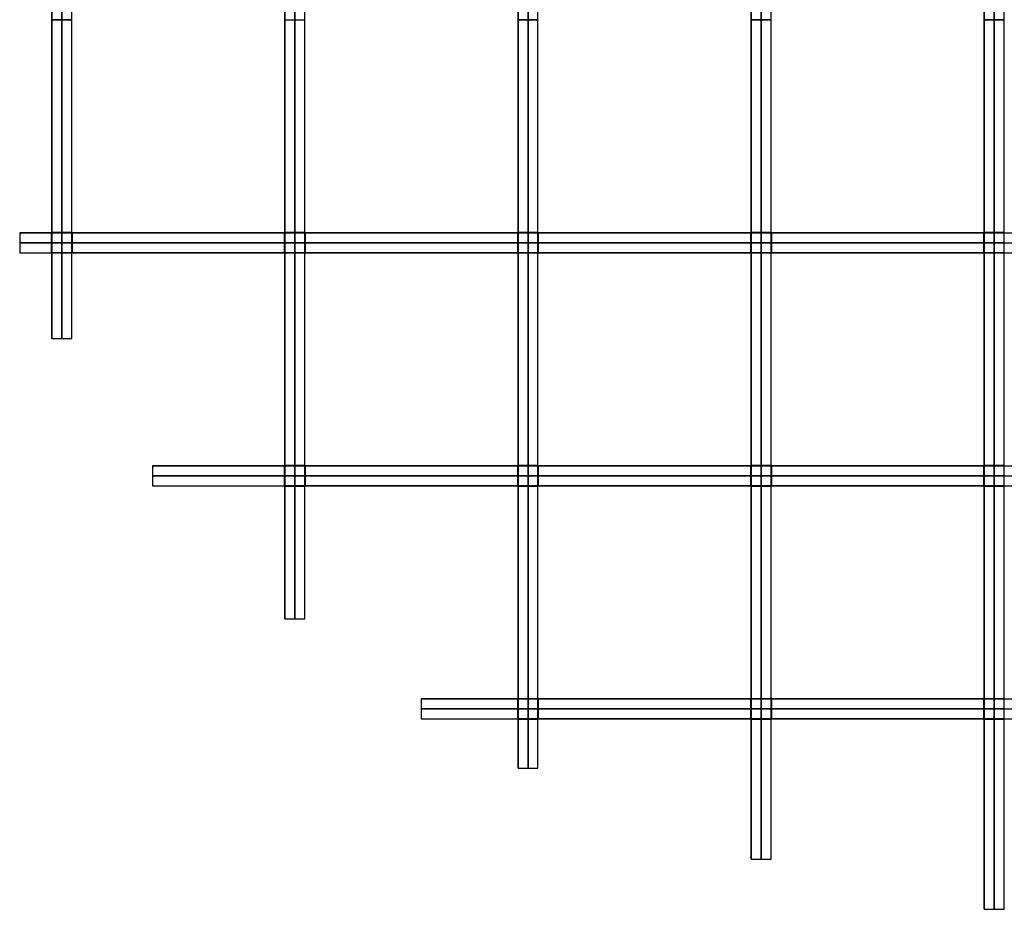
# Model space of a CAD drawing. Header units: millimetres. Extents: x -750 to 750, y -553 to 553.
# Tile 1 of 7: x -725 to -134, y -540 to -6. Entities that reach past the tile are written whole.
import ezdxf

# ---------------------------------------------------------------- set-up
doc = ezdxf.new("R2010")
doc.units = ezdxf.units.MM
doc.layers.add('Default', color=7, linetype='Continuous', true_color=0x000000)

msp = doc.modelspace()

# ---------------------------------------------------------------- linework, layer by layer
at = {"layer": 'Default', "color": 22, "true_color": 0xbe4b14}
for p, q in [((-700, -6.15, 0.15), (-700, 6.15, 0.15)), ((-560, -6.15, 0.15), (-560, 6.15, 0.15)), ((-420, -6.15, 0.15), (-420, 6.15, 0.15)), ((-280, -6.15, 0.15), (-280, 6.15, 0.15)), ((-140, -6.15, 0.15), (-140, 6.15, 0.15)), ((-706, -133.85, 0.02), (-706, -6.15, 0.02)), ((-706, -6.15, -48.37), (-694, -6.15, -48.37)), ((-700, -6.15, 0.15), (-700, -6.15, -96.89)), ((-694, -133.85, 0.02), (-694, -6.15, 0.02)), ((-566, -133.85, 0.01), (-566, -6.15, 0.01)), ((-566, -6.15, -89.71), (-554, -6.15, -89.71)), ((-560, -6.15, 0.15), (-560, -6.15, -179.58)), ((-554, -133.85, 0.01), (-554, -6.15, 0.01)), ((-426, -133.85, 0.01), (-426, -6.15, 0.01)), ((-426, -6.15, -111.76), (-414, -6.15, -111.76)), ((-420, -6.15, 0.15), (-420, -6.15, -223.67)), ((-414, -133.85, 0.01), (-414, -6.15, 0.01)), ((-286, -133.85, 0.01), (-286, -6.15, 0.01)), ((-286, -6.15, -125.16), (-274, -6.15, -125.16)), ((-280, -6.15, 0.15), (-280, -6.15, -250.46)), ((-274, -133.85, 0.01), (-274, -6.15, 0.01)), ((-146, -133.85, 0.01), (-146, -6.15, 0.01)), ((-146, -6.15, -132.54), (-134, -6.15, -132.54)), ((-140, -6.15, 0.15), (-140, -6.15, -265.24)), ((-134, -133.85, 0.01), (-134, -6.15, 0.01)), ((-706, -133.85, -35.56), (-694, -133.85, -35.56)), ((-700, -146.15, 0.15), (-700, -133.85, 0.15)), ((-700, -133.85, -71.26), (-700, -133.85, 0.15)), ((-566, -133.85, -83.5), (-554, -133.85, -83.5)), ((-560, -146.15, 0.15), (-560, -133.85, 0.15)), ((-560, -133.85, -167.15), (-560, -133.85, 0.15)), ((-426, -133.85, -106.84), (-414, -133.85, -106.84)), ((-420, -146.15, 0.15), (-420, -133.85, 0.15)), ((-420, -133.85, -213.82), (-420, -133.85, 0.15)), ((-286, -133.85, -120.78), (-274, -133.85, -120.78)), ((-280, -146.15, 0.15), (-280, -133.85, 0.15)), ((-280, -133.85, -241.71), (-280, -133.85, 0.15)), ((-146, -133.85, -128.42), (-134, -133.85, -128.42)), ((-140, -146.15, 0.15), (-140, -133.85, 0.15)), ((-140, -133.85, -256.99), (-140, -133.85, 0.15)), ((-706, -140, 0.15), (-694, -140, 0.15)), ((-566, -140, 0.15), (-554, -140, 0.15)), ((-426, -140, 0.15), (-414, -140, 0.15)), ((-286, -140, 0.15), (-274, -140, 0.15)), ((-146, -140, 0.15), (-134, -140, 0.15)), ((-706, -197.46, 0.02), (-706, -146.15, 0.02)), ((-706, -146.15, -32.52), (-694, -146.15, -32.52)), ((-700, -146.15, 0.15), (-700, -146.15, -65.18)), ((-694, -197.46, 0.02), (-694, -146.15, 0.02)), ((-566, -273.85, 0.01), (-566, -146.15, 0.01)), ((-566, -146.15, -82.25), (-554, -146.15, -82.25)), ((-560, -146.15, 0.15), (-560, -146.15, -164.65)), ((-554, -273.85, 0.01), (-554, -146.15, 0.01)), ((-426, -273.85, 0.01), (-426, -146.15, 0.01)), ((-426, -146.15, -105.86), (-414, -146.15, -105.86)), ((-420, -146.15, 0.15), (-420, -146.15, -211.88)), ((-414, -273.85, 0.01), (-414, -146.15, 0.01)), ((-286, -273.85, 0.01), (-286, -146.15, 0.01)), ((-286, -146.15, -119.92), (-274, -146.15, -119.92)), ((-280, -146.15, 0.15), (-280, -146.15, -239.98)), ((-274, -273.85, 0.01), (-274, -146.15, 0.01)), ((-146, -273.85, 0.01), (-146, -146.15, 0.01)), ((-146, -146.15, -127.61), (-134, -146.15, -127.61)), ((-140, -146.15, 0.15), (-140, -146.15, -255.37)), ((-134, -273.85, 0.01), (-134, -146.15, 0.01)), ((-566, -273.85, -59.47), (-554, -273.85, -59.47)), ((-560, -286.15, 0.15), (-560, -273.85, 0.15)), ((-560, -273.85, -119.1), (-560, -273.85, 0.15)), ((-426, -273.85, -89.32), (-414, -273.85, -89.32)), ((-420, -286.15, 0.15), (-420, -273.85, 0.15)), ((-420, -273.85, -178.79), (-420, -273.85, 0.15)), ((-286, -273.85, -105.6), (-274, -273.85, -105.6)), ((-280, -286.15, 0.15), (-280, -273.85, 0.15)), ((-280, -273.85, -211.34), (-280, -273.85, 0.15)), ((-146, -273.85, -114.26), (-134, -273.85, -114.26)), ((-140, -286.15, 0.15), (-140, -273.85, 0.15)), ((-140, -273.85, -228.66), (-140, -273.85, 0.15)), ((-566, -280, 0.15), (-554, -280, 0.15)), ((-426, -280, 0.15), (-414, -280, 0.15)), ((-286, -280, 0.15), (-274, -280, 0.15)), ((-146, -280, 0.15), (-134, -280, 0.15)), ((-566, -365.86, 0.01), (-566, -286.15, 0.01)), ((-566, -286.15, -55.88), (-554, -286.15, -55.88)), ((-560, -286.15, 0.15), (-560, -286.15, -111.91)), ((-554, -365.86, 0.01), (-554, -286.15, 0.01)), ((-426, -413.85, 0.01), (-426, -286.15, 0.01)), ((-426, -286.15, -86.97), (-414, -286.15, -86.97)), ((-420, -286.15, 0.15), (-420, -286.15, -174.09)), ((-414, -413.85, 0.01), (-414, -286.15, 0.01)), ((-286, -413.85, 0.01), (-286, -286.15, 0.01)), ((-286, -286.15, -103.62), (-274, -286.15, -103.62)), ((-280, -286.15, 0.15), (-280, -286.15, -207.38)), ((-274, -413.85, 0.01), (-274, -286.15, 0.01)), ((-146, -413.85, 0.01), (-146, -286.15, 0.01)), ((-146, -286.15, -112.43), (-134, -286.15, -112.43)), ((-140, -286.15, 0.15), (-140, -286.15, -225)), ((-134, -413.85, 0.01), (-134, -286.15, 0.01)), ((-426, -413.85, -46.73), (-414, -413.85, -46.73)), ((-420, -426.15, 0.15), (-420, -413.85, 0.15)), ((-420, -413.85, -93.61), (-420, -413.85, 0.15)), ((-286, -413.85, -73.18), (-274, -413.85, -73.18)), ((-280, -426.15, 0.15), (-280, -413.85, 0.15)), ((-280, -413.85, -146.51), (-280, -413.85, 0.15)), ((-146, -413.85, -85.2), (-134, -413.85, -85.2)), ((-140, -426.15, 0.15), (-140, -413.85, 0.15)), ((-140, -413.85, -170.54), (-140, -413.85, 0.15)), ((-426, -420, 0.15), (-414, -420, 0.15)), ((-286, -420, 0.15), (-274, -420, 0.15)), ((-146, -420, 0.15), (-134, -420, 0.15)), ((-426, -455.67, 0.01), (-426, -426.15, 0.01)), ((-426, -426.15, -39.53), (-414, -426.15, -39.53)), ((-420, -426.15, 0.15), (-420, -426.15, -79.21)), ((-414, -455.67, 0.01), (-414, -426.15, 0.01)), ((-286, -510.23, 0.01), (-286, -426.15, 0.01)), ((-286, -426.15, -68.8), (-274, -426.15, -68.8)), ((-280, -426.15, 0.15), (-280, -426.15, -137.75)), ((-274, -510.23, 0.01), (-274, -426.15, 0.01)), ((-146, -540.33, 0.01), (-146, -426.15, 0.01)), ((-146, -426.15, -81.46), (-134, -426.15, -81.46)), ((-140, -426.15, 0.15), (-140, -426.15, -163.08)), ((-134, -540.33, 0.01), (-134, -426.15, 0.01))]:
    msp.add_line(p, q, dxfattribs=at)
at = {"layer": 'Default', "color": 32, "true_color": 0xdd621b}
for p, q in [((-725.3, -134, 0), (-706.15, -134, 0)), ((-706.15, -134, 29.72), (-706.15, -146, 29.72)), ((-700, -146, -0.15), (-700, -134, -0.15)), ((-693.85, -134, 0), (-566.15, -134, 0)), ((-693.85, -146, 37.95), (-693.85, -134, 37.95)), ((-566.15, -134, 81.53), (-566.15, -146, 81.53)), ((-560, -146, -0.15), (-560, -134, -0.15)), ((-553.85, -134, 0), (-426.15, -134, 0)), ((-553.85, -146, 84.22), (-553.85, -134, 84.22)), ((-426.15, -134, 105.57), (-426.15, -146, 105.57)), ((-420, -146, -0.15), (-420, -134, -0.15)), ((-413.85, -134, 0), (-286.15, -134, 0)), ((-413.85, -146, 107.14), (-413.85, -134, 107.14)), ((-286.15, -134, 119.89), (-286.15, -146, 119.89)), ((-280, -146, -0.15), (-280, -134, -0.15)), ((-273.85, -134, 0), (-146.15, -134, 0)), ((-273.85, -146, 120.81), (-273.85, -134, 120.81)), ((-146.15, -134, 127.8), (-146.15, -146, 127.8)), ((-140, -146, -0.15), (-140, -134, -0.15)), ((-693.85, -140, -0.15), (-706.15, -140, -0.15)), ((-706.15, -140, -0.15), (-706.15, -140, 59.6)), ((-693.85, -140, -0.15), (-693.85, -140, 76.05)), ((-553.85, -140, -0.15), (-566.15, -140, -0.15)), ((-566.15, -140, -0.15), (-566.15, -140, 163.21)), ((-553.85, -140, -0.15), (-553.85, -140, 168.59)), ((-413.85, -140, -0.15), (-426.15, -140, -0.15)), ((-426.15, -140, -0.15), (-426.15, -140, 211.28)), ((-413.85, -140, -0.15), (-413.85, -140, 214.43)), ((-273.85, -140, -0.15), (-286.15, -140, -0.15)), ((-286.15, -140, -0.15), (-286.15, -140, 239.93)), ((-273.85, -140, -0.15), (-273.85, -140, 241.78)), ((-133.85, -140, -0.15), (-146.15, -140, -0.15)), ((-146.15, -140, -0.15), (-146.15, -140, 255.75)), ((-725.3, -146, 0), (-706.15, -146, 0)), ((-693.85, -146, 0), (-566.15, -146, 0)), ((-553.85, -146, 0), (-426.15, -146, 0)), ((-413.85, -146, 0), (-286.15, -146, 0)), ((-273.85, -146, 0), (-146.15, -146, 0)), ((-645.53, -274, -0.01), (-566.15, -274, -0.01)), ((-566.15, -274, 55.75), (-566.15, -286, 55.75)), ((-560, -286, -0.15), (-560, -274, -0.15)), ((-553.85, -274, -0.01), (-426.15, -274, -0.01)), ((-553.85, -286, 59.61), (-553.85, -274, 59.61)), ((-426.15, -274, 87.2), (-426.15, -286, 87.2)), ((-420, -286, -0.15), (-420, -274, -0.15)), ((-413.85, -274, -0.01), (-286.15, -274, -0.01)), ((-413.85, -286, 89.1), (-413.85, -274, 89.1)), ((-286.15, -274, 104.08), (-286.15, -286, 104.08)), ((-280, -286, -0.15), (-280, -274, -0.15)), ((-273.85, -274, -0.01), (-146.15, -274, -0.01)), ((-273.85, -286, 105.15), (-273.85, -274, 105.15)), ((-146.15, -274, 113.1), (-146.15, -286, 113.1)), ((-140, -286, -0.15), (-140, -274, -0.15)), ((-553.85, -280, -0.15), (-566.15, -280, -0.15)), ((-566.15, -280, -0.15), (-566.15, -280, 111.65)), ((-553.85, -280, -0.15), (-553.85, -280, 119.38)), ((-413.85, -280, -0.15), (-426.15, -280, -0.15)), ((-426.15, -280, -0.15), (-426.15, -280, 174.56)), ((-413.85, -280, -0.15), (-413.85, -280, 178.35)), ((-273.85, -280, -0.15), (-286.15, -280, -0.15)), ((-286.15, -280, -0.15), (-286.15, -280, 208.31)), ((-273.85, -280, -0.15), (-273.85, -280, 210.44)), ((-133.85, -280, -0.15), (-146.15, -280, -0.15)), ((-146.15, -280, -0.15), (-146.15, -280, 226.36)), ((-645.53, -286, -0.01), (-566.15, -286, -0.01)), ((-553.85, -286, -0.01), (-426.15, -286, -0.01)), ((-413.85, -286, -0.01), (-286.15, -286, -0.01)), ((-273.85, -286, -0.01), (-146.15, -286, -0.01)), ((-484.23, -414, -0.01), (-426.15, -414, -0.01)), ((-426.15, -414, 41.32), (-426.15, -426, 41.32)), ((-420, -426, -0.15), (-420, -414, -0.15)), ((-413.85, -414, -0.01), (-286.15, -414, -0.01)), ((-413.85, -426, 45.18), (-413.85, -414, 45.18)), ((-286.15, -414, 70.24), (-286.15, -426, 70.24)), ((-280, -426, -0.15), (-280, -414, -0.15)), ((-273.85, -414, -0.01), (-146.15, -414, -0.01)), ((-273.85, -426, 71.81), (-273.85, -414, 71.81)), ((-146.15, -414, 83.02), (-146.15, -426, 83.02)), ((-140, -426, -0.15), (-140, -414, -0.15)), ((-413.85, -420, -0.15), (-426.15, -420, -0.15)), ((-426.15, -420, -0.15), (-426.15, -420, 82.78)), ((-413.85, -420, -0.15), (-413.85, -420, 90.51)), ((-273.85, -420, -0.15), (-286.15, -420, -0.15)), ((-286.15, -420, -0.15), (-286.15, -420, 140.63)), ((-273.85, -420, -0.15), (-273.85, -420, 143.77)), ((-133.85, -420, -0.15), (-146.15, -420, -0.15)), ((-146.15, -420, -0.15), (-146.15, -420, 166.2)), ((-484.23, -426, -0.01), (-426.15, -426, -0.01)), ((-413.85, -426, -0.01), (-286.15, -426, -0.01)), ((-273.85, -426, -0.01), (-146.15, -426, -0.01))]:
    msp.add_line(p, q, dxfattribs=at)
at = {"layer": 'Default', "color": 22, "true_color": 0xbe4b14}
for points, knots in [([(-146, 540.33), (-146, 540.33, 265.25), (-146, 0, 265.25), (-146, -540.33, 265.25), (-146, -540.33)], [0, 0, 0, 805.587112, 805.587112, 1611.174225, 1611.174225, 1611.174225]), ([(-140, 540.33), (-140, 540.33, 265.25), (-140, 0, 265.25), (-140, -540.33, 265.25), (-140, -540.33)], [0, 0, 0, 805.587112, 805.587112, 1611.174225, 1611.174225, 1611.174225]), ([(-134, -540.33), (-134, -540.33, 265.25), (-134, 0, 265.25), (-134, 540.33, 265.25), (-134, 540.33)], [0, 0, 0, 805.587112, 805.587112, 1611.174225, 1611.174225, 1611.174225]), ([(-286, 510.23), (-286, 510.23, 250.48), (-286, 0, 250.48), (-286, -510.23, 250.48), (-286, -510.23)], [0, 0, 0, 760.71176, 760.71176, 1521.423521, 1521.423521, 1521.423521]), ([(-280, 510.23), (-280, 510.23, 250.48), (-280, 0, 250.48), (-280, -510.23, 250.48), (-280, -510.23)], [0, 0, 0, 760.71176, 760.71176, 1521.423521, 1521.423521, 1521.423521]), ([(-274, -510.23), (-274, -510.23, 250.48), (-274, 0, 250.48), (-274, 510.23, 250.48), (-274, 510.23)], [0, 0, 0, 760.71176, 760.71176, 1521.423521, 1521.423521, 1521.423521]), ([(-426, 455.67), (-426, 455.67, 223.69), (-426, 0, 223.69), (-426, -455.67, 223.69), (-426, -455.67)], [0, 0, 0, 679.363938, 679.363938, 1358.727876, 1358.727876, 1358.727876]), ([(-420, 455.67), (-420, 455.67, 223.69), (-420, 0, 223.69), (-420, -455.67, 223.69), (-420, -455.67)], [0, 0, 0, 679.363938, 679.363938, 1358.727876, 1358.727876, 1358.727876]), ([(-414, -455.67), (-414, -455.67, 223.69), (-414, 0, 223.69), (-414, 455.67, 223.69), (-414, 455.67)], [0, 0, 0, 679.363938, 679.363938, 1358.727876, 1358.727876, 1358.727876]), ([(-566, 365.86), (-566, 365.86, 179.6), (-566, 0, 179.6), (-566, -365.86, 179.6), (-566, -365.86)], [0, 0, 0, 545.462674, 545.462674, 1090.925348, 1090.925348, 1090.925348]), ([(-560, 365.86), (-560, 365.86, 179.6), (-560, 0, 179.6), (-560, -365.86, 179.6), (-560, -365.86)], [0, 0, 0, 545.462674, 545.462674, 1090.925348, 1090.925348, 1090.925348]), ([(-554, -365.86), (-554, -365.86, 179.6), (-554, 0, 179.6), (-554, 365.86, 179.6), (-554, 365.86)], [0, 0, 0, 545.462674, 545.462674, 1090.925348, 1090.925348, 1090.925348]), ([(-706, 197.46), (-706, 197.46, 96.93), (-706, 0, 96.93), (-706, -197.46, 96.93), (-706, -197.46)], [0, 0, 0, 294.389009, 294.389009, 588.778019, 588.778019, 588.778019]), ([(-700, 197.46), (-700, 197.46, 96.93), (-700, 0, 96.93), (-700, -197.46, 96.93), (-700, -197.46)], [0, 0, 0, 294.389009, 294.389009, 588.778019, 588.778019, 588.778019]), ([(-694, -197.46), (-694, -197.46, 96.93), (-694, 0, 96.93), (-694, 197.46, 96.93), (-694, 197.46)], [0, 0, 0, 294.389009, 294.389009, 588.778019, 588.778019, 588.778019])]:
    msp.add_rational_spline(points, [1, 0.70710678, 1, 0.70710678, 1], degree=2, knots=knots, dxfattribs=at)
for points in [[(-706, -6.15, 0.15), (-706, 0, 0.15), (-706, 6.15, 0.15)], [(-694, -6.15, 0.15), (-694, 0, 0.15), (-694, 6.15, 0.15)], [(-566, -6.15, 0.15), (-566, 0, 0.15), (-566, 6.15, 0.15)], [(-554, -6.15, 0.15), (-554, 0, 0.15), (-554, 6.15, 0.15)], [(-426, -6.15, 0.15), (-426, 0, 0.15), (-426, 6.15, 0.15)], [(-414, -6.15, 0.15), (-414, 0, 0.15), (-414, 6.15, 0.15)], [(-286, -6.15, 0.15), (-286, 0, 0.15), (-286, 6.15, 0.15)], [(-274, -6.15, 0.15), (-274, 0, 0.15), (-274, 6.15, 0.15)], [(-146, -6.15, 0.15), (-146, 0, 0.15), (-146, 6.15, 0.15)], [(-134, -6.15, 0.15), (-134, 0, 0.15), (-134, 6.15, 0.15)], [(-706, -6.15, -96.89), (-706, -6.15, -48.37), (-706, -6.15, 0.15)], [(-706, -6.15, -96.89), (-700, -6.15, -96.89), (-694, -6.15, -96.89)], [(-694, -6.15, 0.15), (-700, -6.15, 0.15), (-706, -6.15, 0.15)], [(-694, -6.15, -96.89), (-694, -6.15, -48.37), (-694, -6.15, 0.15)], [(-566, -6.15, -179.58), (-566, -6.15, -89.71), (-566, -6.15, 0.15)], [(-566, -6.15, 0.15), (-560, -6.15, 0.15), (-554, -6.15, 0.15)], [(-566, -6.15, -179.58), (-560, -6.15, -179.58), (-554, -6.15, -179.58)], [(-554, -6.15, -179.58), (-554, -6.15, -89.71), (-554, -6.15, 0.15)], [(-426, -6.15, -223.67), (-426, -6.15, -111.76), (-426, -6.15, 0.15)], [(-426, -6.15, -223.67), (-420, -6.15, -223.67), (-414, -6.15, -223.67)], [(-414, -6.15, 0.15), (-420, -6.15, 0.15), (-426, -6.15, 0.15)], [(-414, -6.15, -223.67), (-414, -6.15, -111.76), (-414, -6.15, 0.15)], [(-286, -6.15, -250.46), (-286, -6.15, -125.16), (-286, -6.15, 0.15)], [(-286, -6.15, -250.46), (-280, -6.15, -250.46), (-274, -6.15, -250.46)], [(-274, -6.15, 0.15), (-280, -6.15, 0.15), (-286, -6.15, 0.15)], [(-274, -6.15, -250.46), (-274, -6.15, -125.16), (-274, -6.15, 0.15)], [(-146, -6.15, -265.24), (-146, -6.15, -132.54), (-146, -6.15, 0.15)], [(-146, -6.15, -265.24), (-140, -6.15, -265.24), (-134, -6.15, -265.24)], [(-134, -6.15, 0.15), (-140, -6.15, 0.15), (-146, -6.15, 0.15)], [(-134, -6.15, -265.24), (-134, -6.15, -132.54), (-134, -6.15, 0.15)], [(-706, -133.85, 0.15), (-706, -133.85, -35.56), (-706, -133.85, -71.26)], [(-706, -146.15, 0.15), (-706, -140, 0.15), (-706, -133.85, 0.15)], [(-694, -133.85, 0.15), (-700, -133.85, 0.15), (-706, -133.85, 0.15)], [(-694, -133.85, -71.26), (-700, -133.85, -71.26), (-706, -133.85, -71.26)], [(-694, -146.15, 0.15), (-694, -140, 0.15), (-694, -133.85, 0.15)], [(-694, -133.85, 0.15), (-694, -133.85, -35.56), (-694, -133.85, -71.26)], [(-566, -133.85, 0.15), (-566, -133.85, -83.5), (-566, -133.85, -167.15)], [(-566, -146.15, 0.15), (-566, -140, 0.15), (-566, -133.85, 0.15)], [(-554, -133.85, 0.15), (-560, -133.85, 0.15), (-566, -133.85, 0.15)], [(-554, -133.85, -167.15), (-560, -133.85, -167.15), (-566, -133.85, -167.15)], [(-554, -146.15, 0.15), (-554, -140, 0.15), (-554, -133.85, 0.15)], [(-554, -133.85, 0.15), (-554, -133.85, -83.5), (-554, -133.85, -167.15)], [(-426, -133.85, 0.15), (-426, -133.85, -106.84), (-426, -133.85, -213.82)], [(-426, -146.15, 0.15), (-426, -140, 0.15), (-426, -133.85, 0.15)], [(-414, -133.85, 0.15), (-420, -133.85, 0.15), (-426, -133.85, 0.15)], [(-414, -133.85, -213.82), (-420, -133.85, -213.82), (-426, -133.85, -213.82)], [(-414, -146.15, 0.15), (-414, -140, 0.15), (-414, -133.85, 0.15)], [(-414, -133.85, 0.15), (-414, -133.85, -106.84), (-414, -133.85, -213.82)], [(-286, -133.85, 0.15), (-286, -133.85, -120.78), (-286, -133.85, -241.71)], [(-286, -146.15, 0.15), (-286, -140, 0.15), (-286, -133.85, 0.15)], [(-274, -133.85, 0.15), (-280, -133.85, 0.15), (-286, -133.85, 0.15)], [(-274, -133.85, -241.71), (-280, -133.85, -241.71), (-286, -133.85, -241.71)], [(-274, -146.15, 0.15), (-274, -140, 0.15), (-274, -133.85, 0.15)], [(-274, -133.85, 0.15), (-274, -133.85, -120.78), (-274, -133.85, -241.71)], [(-146, -133.85, 0.15), (-146, -133.85, -128.42), (-146, -133.85, -256.99)], [(-146, -146.15, 0.15), (-146, -140, 0.15), (-146, -133.85, 0.15)], [(-134, -133.85, 0.15), (-140, -133.85, 0.15), (-146, -133.85, 0.15)], [(-134, -133.85, -256.99), (-140, -133.85, -256.99), (-146, -133.85, -256.99)], [(-134, -146.15, 0.15), (-134, -140, 0.15), (-134, -133.85, 0.15)], [(-134, -133.85, 0.15), (-134, -133.85, -128.42), (-134, -133.85, -256.99)], [(-706, -146.15, -65.18), (-706, -146.15, -32.52), (-706, -146.15, 0.15)], [(-706, -146.15, -65.18), (-700, -146.15, -65.18), (-694, -146.15, -65.18)], [(-694, -146.15, 0.15), (-700, -146.15, 0.15), (-706, -146.15, 0.15)], [(-694, -146.15, -65.18), (-694, -146.15, -32.52), (-694, -146.15, 0.15)], [(-566, -146.15, -164.65), (-566, -146.15, -82.25), (-566, -146.15, 0.15)], [(-566, -146.15, -164.65), (-560, -146.15, -164.65), (-554, -146.15, -164.65)], [(-554, -146.15, 0.15), (-560, -146.15, 0.15), (-566, -146.15, 0.15)], [(-554, -146.15, -164.65), (-554, -146.15, -82.25), (-554, -146.15, 0.15)], [(-426, -146.15, -211.88), (-426, -146.15, -105.86), (-426, -146.15, 0.15)], [(-426, -146.15, 0.15), (-420, -146.15, 0.15), (-414, -146.15, 0.15)], [(-426, -146.15, -211.88), (-420, -146.15, -211.88), (-414, -146.15, -211.88)], [(-414, -146.15, -211.88), (-414, -146.15, -105.86), (-414, -146.15, 0.15)], [(-286, -146.15, -239.98), (-286, -146.15, -119.92), (-286, -146.15, 0.15)], [(-286, -146.15, 0.15), (-280, -146.15, 0.15), (-274, -146.15, 0.15)], [(-286, -146.15, -239.98), (-280, -146.15, -239.98), (-274, -146.15, -239.98)], [(-274, -146.15, -239.98), (-274, -146.15, -119.92), (-274, -146.15, 0.15)], [(-146, -146.15, -255.37), (-146, -146.15, -127.61), (-146, -146.15, 0.15)], [(-146, -146.15, 0.15), (-140, -146.15, 0.15), (-134, -146.15, 0.15)], [(-146, -146.15, -255.37), (-140, -146.15, -255.37), (-134, -146.15, -255.37)], [(-134, -146.15, -255.37), (-134, -146.15, -127.61), (-134, -146.15, 0.15)], [(-706, -197.46), (-700, -197.46), (-694, -197.46)], [(-566, -273.85, 0.15), (-566, -273.85, -59.47), (-566, -273.85, -119.1)], [(-566, -286.15, 0.15), (-566, -280, 0.15), (-566, -273.85, 0.15)], [(-554, -273.85, 0.15), (-560, -273.85, 0.15), (-566, -273.85, 0.15)], [(-554, -273.85, -119.1), (-560, -273.85, -119.1), (-566, -273.85, -119.1)], [(-554, -286.15, 0.15), (-554, -280, 0.15), (-554, -273.85, 0.15)], [(-554, -273.85, 0.15), (-554, -273.85, -59.47), (-554, -273.85, -119.1)], [(-426, -273.85, 0.15), (-426, -273.85, -89.32), (-426, -273.85, -178.79)], [(-426, -286.15, 0.15), (-426, -280, 0.15), (-426, -273.85, 0.15)], [(-414, -273.85, 0.15), (-420, -273.85, 0.15), (-426, -273.85, 0.15)], [(-414, -273.85, -178.79), (-420, -273.85, -178.79), (-426, -273.85, -178.79)], [(-414, -286.15, 0.15), (-414, -280, 0.15), (-414, -273.85, 0.15)], [(-414, -273.85, 0.15), (-414, -273.85, -89.32), (-414, -273.85, -178.79)], [(-286, -273.85, 0.15), (-286, -273.85, -105.6), (-286, -273.85, -211.34)], [(-286, -286.15, 0.15), (-286, -280, 0.15), (-286, -273.85, 0.15)], [(-274, -273.85, 0.15), (-280, -273.85, 0.15), (-286, -273.85, 0.15)], [(-274, -273.85, -211.34), (-280, -273.85, -211.34), (-286, -273.85, -211.34)], [(-274, -286.15, 0.15), (-274, -280, 0.15), (-274, -273.85, 0.15)], [(-274, -273.85, 0.15), (-274, -273.85, -105.6), (-274, -273.85, -211.34)], [(-146, -273.85, 0.15), (-146, -273.85, -114.26), (-146, -273.85, -228.66)], [(-146, -286.15, 0.15), (-146, -280, 0.15), (-146, -273.85, 0.15)], [(-134, -273.85, 0.15), (-140, -273.85, 0.15), (-146, -273.85, 0.15)], [(-134, -273.85, -228.66), (-140, -273.85, -228.66), (-146, -273.85, -228.66)], [(-134, -286.15, 0.15), (-134, -280, 0.15), (-134, -273.85, 0.15)], [(-134, -273.85, 0.15), (-134, -273.85, -114.26), (-134, -273.85, -228.66)], [(-566, -286.15, -111.91), (-566, -286.15, -55.88), (-566, -286.15, 0.15)], [(-566, -286.15, -111.91), (-560, -286.15, -111.91), (-554, -286.15, -111.91)], [(-554, -286.15, 0.15), (-560, -286.15, 0.15), (-566, -286.15, 0.15)], [(-554, -286.15, -111.91), (-554, -286.15, -55.88), (-554, -286.15, 0.15)], [(-426, -286.15, -174.09), (-426, -286.15, -86.97), (-426, -286.15, 0.15)], [(-426, -286.15, -174.09), (-420, -286.15, -174.09), (-414, -286.15, -174.09)], [(-414, -286.15, 0.15), (-420, -286.15, 0.15), (-426, -286.15, 0.15)], [(-414, -286.15, -174.09), (-414, -286.15, -86.97), (-414, -286.15, 0.15)], [(-286, -286.15, -207.38), (-286, -286.15, -103.62), (-286, -286.15, 0.15)], [(-286, -286.15, -207.38), (-280, -286.15, -207.38), (-274, -286.15, -207.38)], [(-274, -286.15, 0.15), (-280, -286.15, 0.15), (-286, -286.15, 0.15)], [(-274, -286.15, -207.38), (-274, -286.15, -103.62), (-274, -286.15, 0.15)], [(-146, -286.15, -225), (-146, -286.15, -112.43), (-146, -286.15, 0.15)], [(-146, -286.15, -225), (-140, -286.15, -225), (-134, -286.15, -225)], [(-134, -286.15, 0.15), (-140, -286.15, 0.15), (-146, -286.15, 0.15)], [(-134, -286.15, -225), (-134, -286.15, -112.43), (-134, -286.15, 0.15)], [(-566, -365.86), (-560, -365.86), (-554, -365.86)], [(-426, -413.85, 0.15), (-426, -413.85, -46.73), (-426, -413.85, -93.61)], [(-426, -426.15, 0.15), (-426, -420, 0.15), (-426, -413.85, 0.15)], [(-414, -413.85, 0.15), (-420, -413.85, 0.15), (-426, -413.85, 0.15)], [(-414, -413.85, -93.61), (-420, -413.85, -93.61), (-426, -413.85, -93.61)], [(-414, -426.15, 0.15), (-414, -420, 0.15), (-414, -413.85, 0.15)], [(-414, -413.85, 0.15), (-414, -413.85, -46.73), (-414, -413.85, -93.61)], [(-286, -413.85, 0.15), (-286, -413.85, -73.18), (-286, -413.85, -146.51)], [(-286, -426.15, 0.15), (-286, -420, 0.15), (-286, -413.85, 0.15)], [(-274, -413.85, 0.15), (-280, -413.85, 0.15), (-286, -413.85, 0.15)], [(-274, -413.85, -146.51), (-280, -413.85, -146.51), (-286, -413.85, -146.51)], [(-274, -426.15, 0.15), (-274, -420, 0.15), (-274, -413.85, 0.15)], [(-274, -413.85, 0.15), (-274, -413.85, -73.18), (-274, -413.85, -146.51)], [(-146, -413.85, 0.15), (-146, -413.85, -85.2), (-146, -413.85, -170.54)], [(-146, -426.15, 0.15), (-146, -420, 0.15), (-146, -413.85, 0.15)], [(-134, -413.85, 0.15), (-140, -413.85, 0.15), (-146, -413.85, 0.15)], [(-134, -413.85, -170.54), (-140, -413.85, -170.54), (-146, -413.85, -170.54)], [(-134, -426.15, 0.15), (-134, -420, 0.15), (-134, -413.85, 0.15)], [(-134, -413.85, 0.15), (-134, -413.85, -85.2), (-134, -413.85, -170.54)], [(-426, -426.15, -79.21), (-426, -426.15, -39.53), (-426, -426.15, 0.15)], [(-426, -426.15, -79.21), (-420, -426.15, -79.21), (-414, -426.15, -79.21)], [(-414, -426.15, 0.15), (-420, -426.15, 0.15), (-426, -426.15, 0.15)], [(-414, -426.15, -79.21), (-414, -426.15, -39.53), (-414, -426.15, 0.15)], [(-286, -426.15, -137.75), (-286, -426.15, -68.8), (-286, -426.15, 0.15)], [(-286, -426.15, -137.75), (-280, -426.15, -137.75), (-274, -426.15, -137.75)], [(-274, -426.15, 0.15), (-280, -426.15, 0.15), (-286, -426.15, 0.15)], [(-274, -426.15, -137.75), (-274, -426.15, -68.8), (-274, -426.15, 0.15)], [(-146, -426.15, -163.08), (-146, -426.15, -81.46), (-146, -426.15, 0.15)], [(-146, -426.15, -163.08), (-140, -426.15, -163.08), (-134, -426.15, -163.08)], [(-134, -426.15, 0.15), (-140, -426.15, 0.15), (-146, -426.15, 0.15)], [(-134, -426.15, -163.08), (-134, -426.15, -81.46), (-134, -426.15, 0.15)], [(-426, -455.67), (-420, -455.67), (-414, -455.67)], [(-286, -510.23), (-280, -510.23), (-274, -510.23)], [(-146, -540.33), (-140, -540.33), (-134, -540.33)]]:
    msp.add_open_spline(points, degree=2, dxfattribs=at)
for points, weights in [([(-706, -133.85, -71.26), (-706, -79.73, -95.76), (-706, -6.15, -96.89)], [0.85390407, 0.86040602, 0.98745907]), ([(-700, -133.85, -71.26), (-700, -79.73, -95.76), (-700, -6.15, -96.89)], [0.853904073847, 0.86040602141, 0.987459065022]), ([(-694, -133.85, -71.26), (-694, -79.73, -95.76), (-694, -6.15, -96.89)], [0.85390407, 0.86040602, 0.98745907]), ([(-566, -133.85, -167.15), (-566, -72.29, -179.03), (-566, -6.15, -179.58)], [0.89061114, 0.92547611, 0.99314304]), ([(-560, -133.85, -167.15), (-560, -72.29, -179.03), (-560, -6.15, -179.58)], [0.890611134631, 0.925476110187, 0.993143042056]), ([(-554, -133.85, -167.15), (-554, -72.29, -179.03), (-554, -6.15, -179.58)], [0.89061114, 0.92547611, 0.99314304]), ([(-426, -133.85, -213.82), (-426, -71.44, -223.24), (-426, -6.15, -223.67)], [0.90629049, 0.93976216, 0.99447792]), ([(-420, -133.85, -213.82), (-420, -71.44, -223.24), (-420, -6.15, -223.67)], [0.90629049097, 0.93976215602, 0.994477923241]), ([(-414, -133.85, -213.82), (-414, -71.44, -223.24), (-414, -6.15, -223.67)], [0.90629049, 0.93976216, 0.99447792]), ([(-286, -133.85, -241.71), (-286, -71.14, -250.08), (-286, -6.15, -250.46)], [0.91394778, 0.94599972, 0.99506195]), ([(-280, -133.85, -241.71), (-280, -71.14, -250.08), (-280, -6.15, -250.46)], [0.91394778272, 0.945999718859, 0.995061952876]), ([(-274, -133.85, -241.71), (-274, -71.14, -250.08), (-274, -6.15, -250.46)], [0.91394778, 0.94599972, 0.99506195]), ([(-146, -133.85, -256.99), (-146, -71.01, -264.87), (-146, -6.15, -265.24)], [0.91768551, 0.94890905, 0.99533418]), ([(-140, -133.85, -256.99), (-140, -71.01, -264.87), (-140, -6.15, -265.24)], [0.917685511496, 0.948909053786, 0.995334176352]), ([(-134, -133.85, -256.99), (-134, -71.01, -264.87), (-134, -6.15, -265.24)], [0.91768551, 0.94890905, 0.99533418]), ([(-706, -197.46), (-706, -197.46, -37.46), (-706, -146.15, -65.18)], [1, 0.86202565, 0.85404353]), ([(-700, -197.46), (-700, -197.46, -37.46), (-700, -146.15, -65.18)], [1, 0.862025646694, 0.85404352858]), ([(-694, -197.46), (-694, -197.46, -37.46), (-694, -146.15, -65.18)], [1, 0.86202565, 0.85404353]), ([(-566, -273.85, -119.1), (-566, -220.25, -148.8), (-566, -146.15, -164.65)], [0.85433279, 0.84866703, 0.88418797]), ([(-560, -273.85, -119.1), (-560, -220.25, -148.8), (-560, -146.15, -164.65)], [0.854332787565, 0.848667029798, 0.884187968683]), ([(-554, -273.85, -119.1), (-554, -220.25, -148.8), (-554, -146.15, -164.65)], [0.85433279, 0.84866703, 0.88418797]), ([(-426, -273.85, -178.79), (-426, -215.41, -200.36), (-426, -146.15, -211.88)], [0.85778984, 0.8675981, 0.90011457]), ([(-420, -273.85, -178.79), (-420, -215.41, -200.36), (-420, -146.15, -211.88)], [0.857789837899, 0.867598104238, 0.900114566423]), ([(-414, -273.85, -178.79), (-414, -215.41, -200.36), (-414, -146.15, -211.88)], [0.85778984, 0.8675981, 0.90011457]), ([(-286, -273.85, -211.34), (-286, -214.05, -230.02), (-286, -146.15, -239.98)], [0.8638567, 0.87724402, 0.90802579]), ([(-280, -273.85, -211.34), (-280, -214.05, -230.02), (-280, -146.15, -239.98)], [0.863856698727, 0.877244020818, 0.908025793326]), ([(-274, -273.85, -211.34), (-274, -214.05, -230.02), (-274, -146.15, -239.98)], [0.8638567, 0.87724402, 0.90802579]), ([(-146, -273.85, -228.66), (-146, -213.52, -246.07), (-146, -146.15, -255.37)], [0.86745972, 0.88204112, 0.91191174]), ([(-140, -273.85, -228.66), (-140, -213.52, -246.07), (-140, -146.15, -255.37)], [0.867459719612, 0.882041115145, 0.911911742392]), ([(-134, -273.85, -228.66), (-134, -213.52, -246.07), (-134, -146.15, -255.37)], [0.86745972, 0.88204112, 0.91191174]), ([(-566, -365.86), (-566, -365.86, -62.8), (-566, -286.15, -111.91)], [1, 0.87349393, 0.85626855]), ([(-560, -365.86), (-560, -365.86, -62.8), (-560, -286.15, -111.91)], [1, 0.873493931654, 0.8562685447]), ([(-554, -365.86), (-554, -365.86, -62.8), (-554, -286.15, -111.91)], [1, 0.87349393, 0.85626855]), ([(-426, -413.85, -93.61), (-426, -369.19, -141.19), (-426, -286.15, -174.09)], [0.88080242, 0.84542854, 0.85597598]), ([(-420, -413.85, -93.61), (-420, -369.19, -141.19), (-420, -286.15, -174.09)], [0.880802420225, 0.845428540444, 0.855975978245]), ([(-414, -413.85, -93.61), (-414, -369.19, -141.19), (-414, -286.15, -174.09)], [0.88080242, 0.84542854, 0.85597598]), ([(-286, -413.85, -146.51), (-286, -360.98, -182.5), (-286, -286.15, -207.38)], [0.85908306, 0.84700636, 0.86130496]), ([(-280, -413.85, -146.51), (-280, -360.98, -182.5), (-280, -286.15, -207.38)], [0.859083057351, 0.847006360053, 0.861304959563]), ([(-274, -413.85, -146.51), (-274, -360.98, -182.5), (-274, -286.15, -207.38)], [0.85908306, 0.84700636, 0.86130496]), ([(-146, -413.85, -170.54), (-146, -358.79, -202.74), (-146, -286.15, -225)], [0.8551731, 0.84930952, 0.864672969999]), ([(-140, -413.85, -170.54), (-140, -358.79, -202.74), (-140, -286.15, -225)], [0.855173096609, 0.849309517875, 0.864672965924]), ([(-134, -413.85, -170.54), (-134, -358.79, -202.74), (-134, -286.15, -225)], [0.8551731, 0.84930952, 0.864672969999]), ([(-426, -455.67), (-426, -455.67, -40.93), (-426, -426.15, -79.21)], [1, 0.92955137, 0.89299229]), ([(-420, -455.67), (-420, -455.67, -40.93), (-420, -426.15, -79.21)], [1, 0.929551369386, 0.892992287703]), ([(-414, -455.67), (-414, -455.67, -40.93), (-414, -426.15, -79.21)], [1, 0.92955137, 0.89299229]), ([(-286, -510.23), (-286, -510.23, -75.06), (-286, -426.15, -137.75)], [1, 0.88958224, 0.86241722]), ([(-280, -510.23), (-280, -510.23, -75.06), (-280, -426.15, -137.75)], [1, 0.889582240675, 0.862417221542]), ([(-274, -510.23), (-274, -510.23, -75.06), (-274, -426.15, -137.75)], [1, 0.88958224, 0.86241722]), ([(-146, -540.33), (-146, -540.33, -91.17), (-146, -426.15, -163.08)], [1, 0.87537083, 0.85680373]), ([(-140, -540.33), (-140, -540.33, -91.17), (-140, -426.15, -163.08)], [1, 0.875370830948, 0.85680372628]), ([(-134, -540.33), (-134, -540.33, -91.17), (-134, -426.15, -163.08)], [1, 0.87537083, 0.85680373])]:
    msp.add_rational_spline(points, weights, degree=2, dxfattribs=at)
at = {"layer": 'Default', "color": 32, "true_color": 0xdd621b}
for points in [[(-725.3, -134), (-725.3, -140), (-725.3, -146)], [(-706.15, -134, -0.15), (-706.15, -134, 29.72), (-706.15, -134, 59.6)], [(-693.85, -134, -0.15), (-700, -134, -0.15), (-706.15, -134, -0.15)], [(-706.15, -146, -0.15), (-706.15, -140, -0.15), (-706.15, -134, -0.15)], [(-706.15, -146, 59.6), (-706.15, -140, 59.6), (-706.15, -134, 59.6)], [(-693.85, -134, 76.05), (-693.85, -134, 37.95), (-693.85, -134, -0.15)], [(-693.85, -134, -0.15), (-693.85, -140, -0.15), (-693.85, -146, -0.15)], [(-693.85, -134, 76.05), (-693.85, -140, 76.05), (-693.85, -146, 76.05)], [(-566.15, -134, -0.15), (-566.15, -134, 81.53), (-566.15, -134, 163.21)], [(-553.85, -134, -0.15), (-560, -134, -0.15), (-566.15, -134, -0.15)], [(-566.15, -146, -0.15), (-566.15, -140, -0.15), (-566.15, -134, -0.15)], [(-566.15, -146, 163.21), (-566.15, -140, 163.21), (-566.15, -134, 163.21)], [(-553.85, -134, 168.59), (-553.85, -134, 84.22), (-553.85, -134, -0.15)], [(-553.85, -134, -0.15), (-553.85, -140, -0.15), (-553.85, -146, -0.15)], [(-553.85, -134, 168.59), (-553.85, -140, 168.59), (-553.85, -146, 168.59)], [(-426.15, -134, -0.15), (-426.15, -134, 105.57), (-426.15, -134, 211.28)], [(-413.85, -134, -0.15), (-420, -134, -0.15), (-426.15, -134, -0.15)], [(-426.15, -146, -0.15), (-426.15, -140, -0.15), (-426.15, -134, -0.15)], [(-426.15, -146, 211.28), (-426.15, -140, 211.28), (-426.15, -134, 211.28)], [(-413.85, -134, 214.43), (-413.85, -134, 107.14), (-413.85, -134, -0.15)], [(-413.85, -134, -0.15), (-413.85, -140, -0.15), (-413.85, -146, -0.15)], [(-413.85, -134, 214.43), (-413.85, -140, 214.43), (-413.85, -146, 214.43)], [(-286.15, -134, -0.15), (-286.15, -134, 119.89), (-286.15, -134, 239.93)], [(-273.85, -134, -0.15), (-280, -134, -0.15), (-286.15, -134, -0.15)], [(-286.15, -146, -0.15), (-286.15, -140, -0.15), (-286.15, -134, -0.15)], [(-286.15, -146, 239.93), (-286.15, -140, 239.93), (-286.15, -134, 239.93)], [(-273.85, -134, 241.78), (-273.85, -134, 120.81), (-273.85, -134, -0.15)], [(-273.85, -134, -0.15), (-273.85, -140, -0.15), (-273.85, -146, -0.15)], [(-273.85, -134, 241.78), (-273.85, -140, 241.78), (-273.85, -146, 241.78)], [(-146.15, -134, -0.15), (-146.15, -134, 127.8), (-146.15, -134, 255.75)], [(-133.85, -134, -0.15), (-140, -134, -0.15), (-146.15, -134, -0.15)], [(-146.15, -146, -0.15), (-146.15, -140, -0.15), (-146.15, -134, -0.15)], [(-146.15, -146, 255.75), (-146.15, -140, 255.75), (-146.15, -134, 255.75)], [(-693.85, -146, -0.15), (-700, -146, -0.15), (-706.15, -146, -0.15)], [(-706.15, -146, -0.15), (-706.15, -146, 29.72), (-706.15, -146, 59.6)], [(-693.85, -146, 76.05), (-693.85, -146, 37.95), (-693.85, -146, -0.15)], [(-553.85, -146, -0.15), (-560, -146, -0.15), (-566.15, -146, -0.15)], [(-566.15, -146, -0.15), (-566.15, -146, 81.53), (-566.15, -146, 163.21)], [(-553.85, -146, 168.59), (-553.85, -146, 84.22), (-553.85, -146, -0.15)], [(-413.85, -146, -0.15), (-420, -146, -0.15), (-426.15, -146, -0.15)], [(-426.15, -146, -0.15), (-426.15, -146, 105.57), (-426.15, -146, 211.28)], [(-413.85, -146, 214.43), (-413.85, -146, 107.14), (-413.85, -146, -0.15)], [(-273.85, -146, -0.15), (-280, -146, -0.15), (-286.15, -146, -0.15)], [(-286.15, -146, -0.15), (-286.15, -146, 119.89), (-286.15, -146, 239.93)], [(-273.85, -146, 241.78), (-273.85, -146, 120.81), (-273.85, -146, -0.15)], [(-133.85, -146, -0.15), (-140, -146, -0.15), (-146.15, -146, -0.15)], [(-146.15, -146, -0.15), (-146.15, -146, 127.8), (-146.15, -146, 255.75)], [(-645.53, -274), (-645.53, -280), (-645.53, -286)], [(-566.15, -274, -0.15), (-566.15, -274, 55.75), (-566.15, -274, 111.65)], [(-553.85, -274, -0.15), (-560, -274, -0.15), (-566.15, -274, -0.15)], [(-566.15, -286, -0.15), (-566.15, -280, -0.15), (-566.15, -274, -0.15)], [(-566.15, -286, 111.65), (-566.15, -280, 111.65), (-566.15, -274, 111.65)], [(-553.85, -274, 119.38), (-553.85, -274, 59.61), (-553.85, -274, -0.15)], [(-553.85, -274, -0.15), (-553.85, -280, -0.15), (-553.85, -286, -0.15)], [(-553.85, -274, 119.38), (-553.85, -280, 119.38), (-553.85, -286, 119.38)], [(-426.15, -274, -0.15), (-426.15, -274, 87.2), (-426.15, -274, 174.56)], [(-413.85, -274, -0.15), (-420, -274, -0.15), (-426.15, -274, -0.15)], [(-426.15, -286, -0.15), (-426.15, -280, -0.15), (-426.15, -274, -0.15)], [(-426.15, -286, 174.56), (-426.15, -280, 174.56), (-426.15, -274, 174.56)], [(-413.85, -274, 178.35), (-413.85, -274, 89.1), (-413.85, -274, -0.15)], [(-413.85, -274, -0.15), (-413.85, -280, -0.15), (-413.85, -286, -0.15)], [(-413.85, -274, 178.35), (-413.85, -280, 178.35), (-413.85, -286, 178.35)], [(-286.15, -274, -0.15), (-286.15, -274, 104.08), (-286.15, -274, 208.31)], [(-273.85, -274, -0.15), (-280, -274, -0.15), (-286.15, -274, -0.15)], [(-286.15, -286, -0.15), (-286.15, -280, -0.15), (-286.15, -274, -0.15)], [(-286.15, -286, 208.31), (-286.15, -280, 208.31), (-286.15, -274, 208.31)], [(-273.85, -274, 210.44), (-273.85, -274, 105.15), (-273.85, -274, -0.15)], [(-273.85, -274, -0.15), (-273.85, -280, -0.15), (-273.85, -286, -0.15)], [(-273.85, -274, 210.44), (-273.85, -280, 210.44), (-273.85, -286, 210.44)], [(-146.15, -274, -0.15), (-146.15, -274, 113.1), (-146.15, -274, 226.36)], [(-133.85, -274, -0.15), (-140, -274, -0.15), (-146.15, -274, -0.15)], [(-146.15, -286, -0.15), (-146.15, -280, -0.15), (-146.15, -274, -0.15)], [(-146.15, -286, 226.36), (-146.15, -280, 226.36), (-146.15, -274, 226.36)], [(-553.85, -286, -0.15), (-560, -286, -0.15), (-566.15, -286, -0.15)], [(-566.15, -286, -0.15), (-566.15, -286, 55.75), (-566.15, -286, 111.65)], [(-553.85, -286, 119.38), (-553.85, -286, 59.61), (-553.85, -286, -0.15)], [(-413.85, -286, -0.15), (-420, -286, -0.15), (-426.15, -286, -0.15)], [(-426.15, -286, -0.15), (-426.15, -286, 87.2), (-426.15, -286, 174.56)], [(-413.85, -286, 178.35), (-413.85, -286, 89.1), (-413.85, -286, -0.15)], [(-273.85, -286, -0.15), (-280, -286, -0.15), (-286.15, -286, -0.15)], [(-286.15, -286, -0.15), (-286.15, -286, 104.08), (-286.15, -286, 208.31)], [(-273.85, -286, 210.44), (-273.85, -286, 105.15), (-273.85, -286, -0.15)], [(-133.85, -286, -0.15), (-140, -286, -0.15), (-146.15, -286, -0.15)], [(-146.15, -286, -0.15), (-146.15, -286, 113.1), (-146.15, -286, 226.36)], [(-484.23, -414), (-484.23, -420), (-484.23, -426)], [(-426.15, -414, -0.15), (-426.15, -414, 41.32), (-426.15, -414, 82.78)], [(-413.85, -414, -0.15), (-420, -414, -0.15), (-426.15, -414, -0.15)], [(-426.15, -426, -0.15), (-426.15, -420, -0.15), (-426.15, -414, -0.15)], [(-426.15, -426, 82.78), (-426.15, -420, 82.78), (-426.15, -414, 82.78)], [(-413.85, -414, 90.51), (-413.85, -414, 45.18), (-413.85, -414, -0.15)], [(-413.85, -414, -0.15), (-413.85, -420, -0.15), (-413.85, -426, -0.15)], [(-413.85, -414, 90.51), (-413.85, -420, 90.51), (-413.85, -426, 90.51)], [(-286.15, -414, -0.15), (-286.15, -414, 70.24), (-286.15, -414, 140.63)], [(-273.85, -414, -0.15), (-280, -414, -0.15), (-286.15, -414, -0.15)], [(-286.15, -426, -0.15), (-286.15, -420, -0.15), (-286.15, -414, -0.15)], [(-286.15, -426, 140.63), (-286.15, -420, 140.63), (-286.15, -414, 140.63)], [(-273.85, -414, 143.77), (-273.85, -414, 71.81), (-273.85, -414, -0.15)], [(-273.85, -414, -0.15), (-273.85, -420, -0.15), (-273.85, -426, -0.15)], [(-273.85, -414, 143.77), (-273.85, -420, 143.77), (-273.85, -426, 143.77)], [(-146.15, -414, -0.15), (-146.15, -414, 83.02), (-146.15, -414, 166.2)], [(-133.85, -414, -0.15), (-140, -414, -0.15), (-146.15, -414, -0.15)], [(-146.15, -426, -0.15), (-146.15, -420, -0.15), (-146.15, -414, -0.15)], [(-146.15, -426, 166.2), (-146.15, -420, 166.2), (-146.15, -414, 166.2)], [(-413.85, -426, -0.15), (-420, -426, -0.15), (-426.15, -426, -0.15)], [(-426.15, -426, -0.15), (-426.15, -426, 41.32), (-426.15, -426, 82.78)], [(-413.85, -426, 90.51), (-413.85, -426, 45.18), (-413.85, -426, -0.15)], [(-273.85, -426, -0.15), (-280, -426, -0.15), (-286.15, -426, -0.15)], [(-286.15, -426, -0.15), (-286.15, -426, 70.24), (-286.15, -426, 140.63)], [(-273.85, -426, 143.77), (-273.85, -426, 71.81), (-273.85, -426, -0.15)], [(-133.85, -426, -0.15), (-140, -426, -0.15), (-146.15, -426, -0.15)], [(-146.15, -426, -0.15), (-146.15, -426, 83.02), (-146.15, -426, 166.2)]]:
    msp.add_open_spline(points, degree=2, dxfattribs=at)
for points, weights in [([(-706.15, -134, 59.6), (-725.3, -134, 30.2), (-725.3, -134)], [0.92284173, 0.95428592, 1]), ([(-566.15, -134, 163.21), (-653.26, -134, 124.04), (-693.85, -134, 76.05)], [0.85614968, 0.86531965, 0.90687755]), ([(-426.15, -134, 211.28), (-497.18, -134, 192.72), (-553.85, -134, 168.59)], [0.85885964, 0.85074193, 0.85504301]), ([(-286.15, -134, 239.93), (-353.58, -134, 229.5), (-413.85, -134, 214.43)], [0.88509701, 0.86820961, 0.86036316]), ([(-146.15, -134, 255.75), (-211.79, -134, 250.89), (-273.85, -134, 241.78)], [0.93025919, 0.90518594, 0.88830852]), ([(-706.15, -140, 59.6), (-725.3, -140, 30.2), (-725.3, -140)], [0.922841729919, 0.954285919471, 1]), ([(-566.15, -140, 163.21), (-653.26, -140, 124.04), (-693.85, -140, 76.05)], [0.856149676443, 0.86531964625, 0.906877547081]), ([(-426.15, -140, 211.28), (-497.18, -140, 192.72), (-553.85, -140, 168.59)], [0.858859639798, 0.85074193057, 0.855043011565]), ([(-286.15, -140, 239.93), (-353.58, -140, 229.5), (-413.85, -140, 214.43)], [0.885097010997, 0.868209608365, 0.86036315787]), ([(-146.15, -140, 255.75), (-211.79, -140, 250.89), (-273.85, -140, 241.78)], [0.930259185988, 0.905185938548, 0.888308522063]), ([(-725.3, -146), (-725.3, -146, 30.2), (-706.15, -146, 59.6)], [1, 0.95428592, 0.92284173]), ([(-566.15, -146, 163.21), (-653.26, -146, 124.04), (-693.85, -146, 76.05)], [0.85614968, 0.86531965, 0.90687755]), ([(-426.15, -146, 211.28), (-497.18, -146, 192.72), (-553.85, -146, 168.59)], [0.85885964, 0.85074193, 0.85504301]), ([(-286.15, -146, 239.93), (-353.58, -146, 229.5), (-413.85, -146, 214.43)], [0.88509701, 0.86820961, 0.86036316]), ([(-146.15, -146, 255.75), (-211.79, -146, 250.89), (-273.85, -146, 241.78)], [0.93025919, 0.90518594, 0.88830852]), ([(-566.15, -274, 111.65), (-645.53, -274, 59.48), (-645.53, -274)], [0.87102795, 0.90414083, 1]), ([(-426.15, -274, 174.56), (-501.99, -274, 150.56), (-553.85, -274, 119.38)], [0.85443842, 0.85015686, 0.8665884]), ([(-286.15, -274, 208.31), (-354.95, -274, 196.07), (-413.85, -274, 178.35)], [0.87666062, 0.85984028, 0.85526389]), ([(-146.15, -274, 226.36), (-212.33, -274, 220.82), (-273.85, -274, 210.44)], [0.92334131, 0.89636591, 0.87981742]), ([(-566.15, -280, 111.65), (-645.53, -280, 59.48), (-645.53, -280)], [0.87102794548, 0.904140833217, 1]), ([(-426.15, -280, 174.56), (-501.99, -280, 150.56), (-553.85, -280, 119.38)], [0.854438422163, 0.85015686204, 0.866588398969]), ([(-286.15, -280, 208.31), (-354.95, -280, 196.07), (-413.85, -280, 178.35)], [0.876660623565, 0.859840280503, 0.855263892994]), ([(-146.15, -280, 226.36), (-212.33, -280, 220.82), (-273.85, -280, 210.44)], [0.9233413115, 0.896365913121, 0.879817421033]), ([(-645.53, -286), (-645.53, -286, 59.48), (-566.15, -286, 111.65)], [1, 0.90414083, 0.87102795]), ([(-426.15, -286, 174.56), (-501.99, -286, 150.56), (-553.85, -286, 119.38)], [0.85443842, 0.85015686, 0.8665884]), ([(-286.15, -286, 208.31), (-354.95, -286, 196.07), (-413.85, -286, 178.35)], [0.87666062, 0.85984028, 0.85526389]), ([(-146.15, -286, 226.36), (-212.33, -286, 220.82), (-273.85, -286, 210.44)], [0.92334131, 0.89636591, 0.87981742]), ([(-426.15, -414, 82.78), (-484.23, -414, 44.03), (-484.23, -414)], [0.87182594, 0.90528301, 1]), ([(-286.15, -414, 140.63), (-363.85, -414, 120.14), (-413.85, -414, 90.51)], [0.85858029, 0.84567253, 0.86590853]), ([(-146.15, -414, 166.2), (-214.62, -414, 158.39), (-273.85, -414, 143.77)], [0.90440444, 0.87280832, 0.86084433]), ([(-426.15, -420, 82.78), (-484.23, -420, 44.03), (-484.23, -420)], [0.871825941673, 0.905283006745, 1]), ([(-286.15, -420, 140.63), (-363.85, -420, 120.14), (-413.85, -420, 90.51)], [0.858580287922, 0.845672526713, 0.865908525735]), ([(-146.15, -420, 166.2), (-214.62, -420, 158.39), (-273.85, -420, 143.77)], [0.904404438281, 0.872808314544, 0.860844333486]), ([(-484.23, -426), (-484.23, -426, 44.03), (-426.15, -426, 82.78)], [1, 0.90528301, 0.87182594]), ([(-286.15, -426, 140.63), (-363.85, -426, 120.14), (-413.85, -426, 90.51)], [0.85858029, 0.84567253, 0.86590853]), ([(-146.15, -426, 166.2), (-214.62, -426, 158.39), (-273.85, -426, 143.77)], [0.90440444, 0.87280832, 0.86084433])]:
    msp.add_rational_spline(points, weights, degree=2, dxfattribs=at)
for points, knots in [([(-725.3, -134), (-725.3, -134, -261.11), (0, -134, -261.11), (725.3, -134, -261.11), (725.3, -134)], [0, 0, 0, 986.402027, 986.402027, 1972.804054, 1972.804054, 1972.804054]), ([(-725.3, -140), (-725.3, -140, -261.11), (0, -140, -261.11), (725.3, -140, -261.11), (725.3, -140)], [1972.804054, 1972.804054, 1972.804054, 2959.206081, 2959.206081, 3945.608108, 3945.608108, 3945.608108]), ([(-725.3, -146), (-725.3, -146, -261.11), (0, -146, -261.11), (725.3, -146, -261.11), (725.3, -146)], [-1972.804054, -1972.804054, -1972.804054, -986.402027, -986.402027, 0, 0, 0]), ([(-645.53, -274), (-645.53, -274, -232.39), (0, -274, -232.39), (645.53, -274, -232.39), (645.53, -274)], [0, 0, 0, 877.92701, 877.92701, 1755.85402, 1755.85402, 1755.85402]), ([(-645.53, -280), (-645.53, -280, -232.39), (0, -280, -232.39), (645.53, -280, -232.39), (645.53, -280)], [1755.85402, 1755.85402, 1755.85402, 2633.78103, 2633.78103, 3511.70804, 3511.70804, 3511.70804]), ([(-645.53, -286), (-645.53, -286, -232.39), (0, -286, -232.39), (645.53, -286, -232.39), (645.53, -286)], [-1755.85402, -1755.85402, -1755.85402, -877.92701, -877.92701, 0, 0, 0]), ([(-484.23, -414), (-484.23, -414, -174.32), (0, -414, -174.32), (484.23, -414, -174.32), (484.23, -414)], [0, 0, 0, 658.55951, 658.55951, 1317.11902, 1317.11902, 1317.11902]), ([(-484.23, -420), (-484.23, -420, -174.32), (0, -420, -174.32), (484.23, -420, -174.32), (484.23, -420)], [1317.11902, 1317.11902, 1317.11902, 1975.67853, 1975.67853, 2634.23804, 2634.23804, 2634.23804]), ([(-484.23, -426), (-484.23, -426, -174.32), (0, -426, -174.32), (484.23, -426, -174.32), (484.23, -426)], [-1317.11902, -1317.11902, -1317.11902, -658.55951, -658.55951, 0, 0, 0])]:
    msp.add_rational_spline(points, [1, 0.70710678, 1, 0.70710678, 1], degree=2, knots=knots, dxfattribs=at)

doc.saveas('drawing.dxf')
